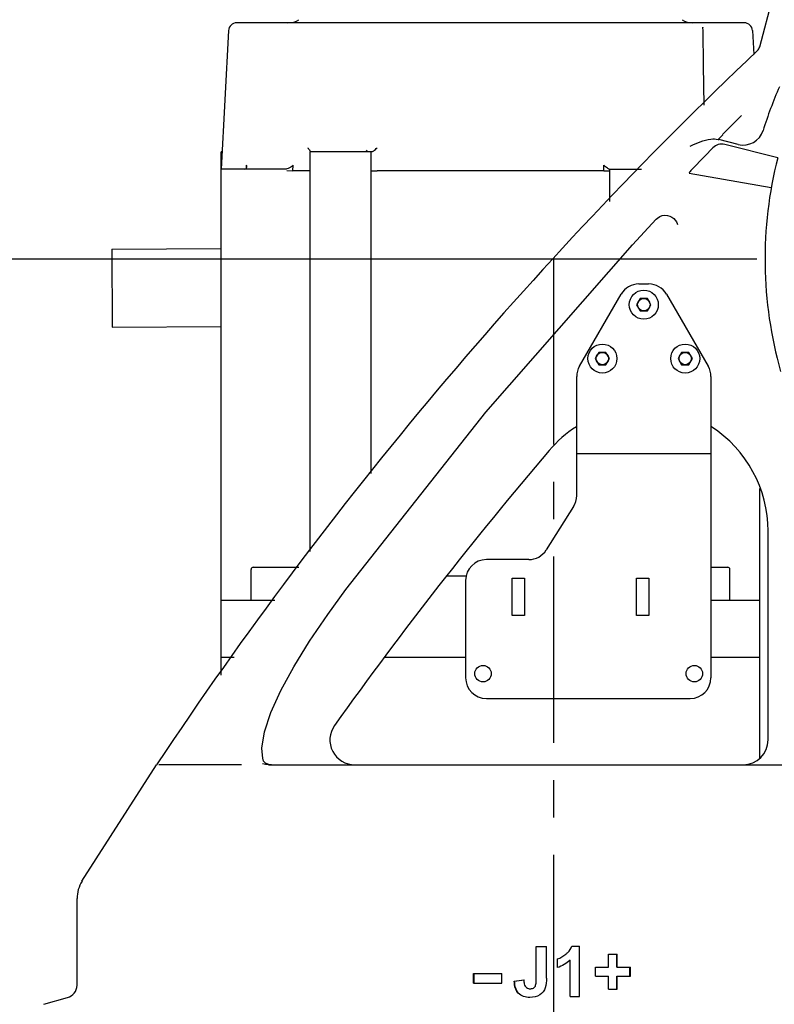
# Model space of a CAD drawing. Header units: millimetres. Extents: x 4086 to 10416, y 123 to 1549.
# Tile 88 of 99: x 9370 to 9400, y 1079 to 1119. Entities that reach past the tile are written whole.
import ezdxf

# ---------------------------------------------------------------- set-up
doc = ezdxf.new("R2010")
doc.units = ezdxf.units.MM
doc.linetypes.add('CENTER', pattern=[0.6, 0.375, -0.075, 0.075, -0.075])
for name, color, linetype in [('中心线', 7, 'Continuous'), ('尺寸标注', 7, 'Continuous'), ('运动范围', 7, 'Continuous')]:
    doc.layers.add(name, color=color, linetype=linetype)
doc.styles.add('思源黑', font='SourceHanSansCN-Normal.ttf')
doc.dimstyles.new('尺寸标注_1_6比例中六', dxfattribs={"dimtxt": 10, "dimasz": 8, "dimexe": 2, "dimexo": 1.5, "dimgap": 1, "dimtad": 1, "dimdec": 1, "dimlfac": 6, "dimdsep": 46, "dimtxsty": '思源黑', "dimcen": 0.09, "dimadec": 0, "dimazin": 0, "dimtp": 0.01, "dimtm": 0.01, "dimtfac": 1, "dimtdec": 1, "dimtofl": 0, "dimtmove": 0, "dimatfit": 3, "dimfxl": 1, "dimtolj": 1, "dimarcsym": 0})

# ---------------------------------------------------------------- blocks, each defined once
blk = doc.blocks.new('*D861')
at = {"layer": 'Defpoints', "color": 0}
for p in [(9400.932, 1109.18), (9192.214, 1034.189), (9358.492, 1034.189)]:
    blk.add_point(p, dxfattribs=at)
at = {"layer": '尺寸标注', "color": 0, "lineweight": -2}
for p, q in [((9399.432, 1109.18), (9190.214, 1109.18)), ((9192.214, 1101.18), (9192.214, 1042.189)), ((9356.992, 1034.189), (9190.214, 1034.189))]:
    blk.add_line(p, q, dxfattribs=at)
at = {"layer": '尺寸标注', "color": 0}
for points in [[(9193.547, 1101.18), (9190.881, 1101.18), (9192.214, 1109.18)], [(9190.881, 1042.189), (9193.547, 1042.189), (9192.214, 1034.189)]]:
    blk.add_solid(points, dxfattribs=at)
at = {"layer": '尺寸标注', "color": 0, "insert": (9186.036, 1073.161), "char_height": 10, "attachment_point": 5, "rotation": 90, "style": '思源黑'}
blk.add_mtext('\\A1;450', dxfattribs=at)
blk = doc.blocks.new('*D862')
at = {"layer": 'Defpoints', "color": 0}
for p in [(9192.214, 1210.835), (9411.594, 1210.835), (9400.932, 1109.18)]:
    blk.add_point(p, dxfattribs=at)
at = {"layer": '尺寸标注', "color": 0, "lineweight": -2}
for p, q in [((9410.094, 1210.835), (9190.214, 1210.835)), ((9192.214, 1117.18), (9192.214, 1202.835)), ((9399.432, 1109.18), (9190.214, 1109.18))]:
    blk.add_line(p, q, dxfattribs=at)
at = {"layer": '尺寸标注', "color": 0}
for points in [[(9193.547, 1202.835), (9190.881, 1202.835), (9192.214, 1210.835)], [(9190.881, 1117.18), (9193.547, 1117.18), (9192.214, 1109.18)]]:
    blk.add_solid(points, dxfattribs=at)
at = {"layer": '尺寸标注', "color": 0, "insert": (9186.036, 1159.91), "char_height": 10, "attachment_point": 5, "rotation": 90, "style": '思源黑'}
blk.add_mtext('\\A1;610', dxfattribs=at)
blk = doc.blocks.new('*D864')
at = {"layer": 'Defpoints', "color": 0}
for p in [(9416.26, 1093.852), (9391.263, 1031.051), (9416.26, 1011.08)]:
    blk.add_point(p, dxfattribs=at)
at = {"layer": '尺寸标注', "color": 0, "lineweight": -2}
for p, q in [((9416.26, 1092.352), (9416.26, 1009.08)), ((9391.263, 1029.551), (9391.263, 1009.08)), ((9383.263, 1011.08), (9375.263, 1011.08)), ((9391.263, 1011.08), (9416.26, 1011.08)), ((9424.26, 1011.08), (9432.26, 1011.08))]:
    blk.add_line(p, q, dxfattribs=at)
at = {"layer": '尺寸标注', "color": 0}
for points in [[(9383.263, 1009.747), (9383.263, 1012.414), (9391.263, 1011.08)], [(9424.26, 1012.414), (9424.26, 1009.747), (9416.26, 1011.08)]]:
    blk.add_solid(points, dxfattribs=at)
at = {"layer": '尺寸标注', "color": 0, "insert": (9403.157, 1017.258), "char_height": 10, "attachment_point": 5, "style": '思源黑'}
blk.add_mtext('\\A1;150', dxfattribs=at)
blk = doc.blocks.new('*D865')
at = {"layer": 'Defpoints', "color": 0}
for p in [(9217.918, 1160.008), (9391.263, 1031.051), (9217.918, 869.238)]:
    blk.add_point(p, dxfattribs=at)
at = {"layer": '尺寸标注', "color": 0, "lineweight": -2}
for p, q in [((9217.918, 1158.508), (9217.918, 867.238)), ((9391.263, 1029.551), (9391.263, 867.238)), ((9383.263, 869.238), (9225.918, 869.238))]:
    blk.add_line(p, q, dxfattribs=at)
at = {"layer": '尺寸标注', "color": 0}
for points in [[(9225.918, 870.572), (9225.918, 867.905), (9217.918, 869.238)], [(9383.263, 867.905), (9383.263, 870.572), (9391.263, 869.238)]]:
    blk.add_solid(points, dxfattribs=at)
at = {"layer": '尺寸标注', "color": 0, "insert": (9304.794, 875.416), "char_height": 10, "attachment_point": 5, "style": '思源黑'}
blk.add_mtext('\\A1;1040.2', dxfattribs=at)
blk = doc.blocks.new('*D866')
at = {"layer": 'Defpoints', "color": 0}
for p in [(9628.221, 1109.18), (9391.263, 1031.051), (9628.221, 869.238)]:
    blk.add_point(p, dxfattribs=at)
at = {"layer": '尺寸标注', "color": 0, "lineweight": -2}
for p, q in [((9628.221, 1107.68), (9628.221, 867.238)), ((9391.263, 1029.551), (9391.263, 867.238)), ((9399.263, 869.238), (9620.221, 869.238))]:
    blk.add_line(p, q, dxfattribs=at)
at = {"layer": '尺寸标注', "color": 0}
for points in [[(9399.263, 870.572), (9399.263, 867.905), (9391.263, 869.238)], [(9620.221, 867.905), (9620.221, 870.572), (9628.221, 869.238)]]:
    blk.add_solid(points, dxfattribs=at)
at = {"layer": '尺寸标注', "color": 0, "insert": (9509.994, 875.416), "char_height": 10, "attachment_point": 5, "style": '思源黑'}
blk.add_mtext('\\A1;1421.9', dxfattribs=at)
blk = doc.blocks.new('*D867')
at = {"layer": 'Defpoints', "color": 0}
for p in [(9254.849, 1109.18), (9391.263, 1031.051), (9254.849, 968.411)]:
    blk.add_point(p, dxfattribs=at)
at = {"layer": '尺寸标注', "color": 0, "lineweight": -2}
for p, q in [((9254.849, 1107.68), (9254.849, 966.411)), ((9391.263, 1029.551), (9391.263, 966.411)), ((9383.263, 968.411), (9262.849, 968.411))]:
    blk.add_line(p, q, dxfattribs=at)
at = {"layer": '尺寸标注', "color": 0}
for points in [[(9262.849, 969.745), (9262.849, 967.078), (9254.849, 968.411)], [(9383.263, 967.078), (9383.263, 969.745), (9391.263, 968.411)]]:
    blk.add_solid(points, dxfattribs=at)
at = {"layer": '尺寸标注', "color": 0, "insert": (9322.909, 974.589), "char_height": 10, "attachment_point": 5, "style": '思源黑'}
blk.add_mtext('\\A1;818.6', dxfattribs=at)
blk = doc.blocks.new('*D870')
at = {"layer": 'Defpoints', "color": 0}
for p in [(9455.609, 1109.18), (9391.263, 1031.051), (9455.609, 968.411)]:
    blk.add_point(p, dxfattribs=at)
at = {"layer": '尺寸标注', "color": 0, "lineweight": -2}
for p, q in [((9455.609, 1107.68), (9455.609, 966.411)), ((9391.263, 1029.551), (9391.263, 966.411)), ((9399.263, 968.411), (9447.609, 968.411))]:
    blk.add_line(p, q, dxfattribs=at)
at = {"layer": '尺寸标注', "color": 0}
for points in [[(9399.263, 969.745), (9399.263, 967.078), (9391.263, 968.411)], [(9447.609, 967.078), (9447.609, 969.745), (9455.609, 968.411)]]:
    blk.add_solid(points, dxfattribs=at)
at = {"layer": '尺寸标注', "color": 0, "insert": (9423.062, 974.596), "char_height": 10, "attachment_point": 5, "style": '思源黑'}
blk.add_mtext('\\A1;386.1', dxfattribs=at)

msp = doc.modelspace()

# ---------------------------------------------------------------- linework, layer by layer
at = {"layer": '中心线', "linetype": 'CENTER', "ltscale": 20}
msp.add_line((9391.263, 1109.23), (9391.263, 1031.051), dxfattribs=at)
at = {"layer": '运动范围', "linetype": 'Continuous'}
for p, q in [((9399.553, 1117.715), (9401.195, 1123.845)), ((9398.93, 1118.679), (9378.522, 1118.679)), ((9378.189, 1118.363), (9377.897, 1112.796)), ((9397.266, 1118.494), (9397.265, 1118.497)), ((9397.265, 1118.497), (9397.265, 1118.495)), ((9397.265, 1118.495), (9397.265, 1118.495)), ((9397.266, 1118.487), (9397.266, 1118.494)), ((9397.274, 1118.356), (9397.273, 1118.395)), ((9399.263, 1118.363), (9399.313, 1117.409)), ((9398.497, 1114.63), (9398.815, 1114.957)), ((9398.497, 1114.63), (9398.483, 1114.615)), ((9398.064, 1114.182), (9397.88, 1113.992)), ((9398.693, 1113.79), (9397.907, 1113.986)), ((9377.894, 1092.454), (9377.894, 1113.496)), ((9377.934, 1113.496), (9377.894, 1113.496)), ((9381.477, 1097.427), (9381.477, 1113.496)), ((9383.946, 1113.496), (9381.477, 1113.496)), ((9383.744, 1113.525), (9383.714, 1113.505)), ((9383.753, 1113.538), (9383.744, 1113.525)), ((9383.753, 1113.538), (9383.753, 1113.537)), ((9383.926, 1100.566), (9383.926, 1113.496)), ((9400.277, 1113.255), (9398.145, 1113.787)), ((9380.47, 1112.796), (9377.894, 1112.796)), ((9378.907, 1112.833), (9378.911, 1112.886)), ((9378.911, 1112.886), (9378.914, 1112.954)), ((9380.53, 1112.739), (9380.775, 1112.73)), ((9380.775, 1112.73), (9380.791, 1112.954)), ((9381.369, 1112.73), (9380.775, 1112.73)), ((9393.288, 1112.73), (9384.163, 1112.73)), ((9393.288, 1112.73), (9393.288, 1112.954)), ((9393.505, 1112.796), (9394.796, 1112.796)), ((9393.525, 1111.498), (9393.525, 1112.796)), ((9396.712, 1112.638), (9400.018, 1112.054)), ((9394.434, 1109.754), (9395.394, 1110.787)), ((9395.394, 1110.787), (9395.441, 1110.831)), ((9396.241, 1110.572), (9396.241, 1110.571)), ((9373.494, 1109.583), (9377.894, 1109.606)), ((9373.494, 1109.583), (9373.511, 1106.45)), ((9394.697, 1108.18), (9395.086, 1108.18)), ((9392.304, 1104.874), (9393.976, 1107.764)), ((9394.747, 1107.597), (9394.603, 1107.347)), ((9395.036, 1107.597), (9394.747, 1107.597)), ((9395.18, 1107.347), (9395.036, 1107.597)), ((9395.807, 1107.764), (9397.479, 1104.874)), ((9394.603, 1107.347), (9394.747, 1107.097)), ((9395.036, 1107.097), (9395.18, 1107.347)), ((9394.747, 1107.097), (9395.036, 1107.097)), ((9373.511, 1106.45), (9377.894, 1106.473)), ((9393.081, 1105.431), (9392.937, 1105.181)), ((9392.937, 1105.181), (9393.081, 1104.931)), ((9393.37, 1105.431), (9393.081, 1105.431)), ((9393.514, 1105.181), (9393.37, 1105.431)), ((9393.37, 1104.931), (9393.514, 1105.181)), ((9396.414, 1105.431), (9396.27, 1105.181)), ((9396.27, 1105.181), (9396.414, 1104.931)), ((9396.703, 1105.431), (9396.414, 1105.431)), ((9396.847, 1105.181), (9396.703, 1105.431)), ((9396.703, 1104.931), (9396.847, 1105.181)), ((9393.081, 1104.931), (9393.37, 1104.931)), ((9396.414, 1104.931), (9396.703, 1104.931)), ((9392.192, 1099.671), (9392.192, 1104.457)), ((9397.591, 1104.457), (9397.591, 1092.349)), ((9397.591, 1101.348), (9392.192, 1101.348)), ((9399.558, 1089.111), (9399.558, 1099.955)), ((9392.064, 1099.228), (9390.971, 1097.488)), ((9399.891, 1089.849), (9399.891, 1098.244)), ((9390.265, 1097.098), (9388.559, 1097.098)), ((9379.099, 1095.457), (9379.099, 1096.707)), ((9379.183, 1096.79), (9381.018, 1096.79)), ((9387.745, 1096.432), (9386.968, 1096.432)), ((9397.591, 1096.79), (9398.269, 1096.79)), ((9398.352, 1095.457), (9398.352, 1096.707)), ((9387.726, 1096.265), (9387.726, 1092.349)), ((9389.592, 1094.849), (9389.592, 1096.348)), ((9389.592, 1096.348), (9390.092, 1096.348)), ((9390.092, 1096.348), (9390.092, 1094.849)), ((9394.592, 1094.849), (9394.592, 1096.348)), ((9394.592, 1096.348), (9395.092, 1096.348)), ((9395.092, 1096.348), (9395.092, 1094.849)), ((9380.057, 1095.457), (9377.894, 1095.457)), ((9399.558, 1095.457), (9397.591, 1095.457)), ((9390.092, 1094.849), (9389.592, 1094.849)), ((9395.092, 1094.849), (9394.592, 1094.849)), ((9377.894, 1093.182), (9378.418, 1093.182)), ((9384.477, 1093.182), (9387.726, 1093.182)), ((9397.591, 1093.182), (9399.558, 1093.182)), ((9388.559, 1091.516), (9396.758, 1091.516)), ((9379.6, 1089.003), (9379.564, 1089.111)), ((9379.564, 1089.11), (9379.564, 1089.111)), ((9379.674, 1088.914), (9379.6, 1089.003)), ((9379.815, 1088.86), (9379.674, 1088.914)), ((9372.297, 1084.173), (9375.296, 1088.849)), ((9375.326, 1088.894), (9375.296, 1088.849)), ((9379.558, 1088.892), (9379.557, 1088.892)), ((9379.921, 1088.849), (9379.815, 1088.86)), ((9379.937, 1088.849), (9385.597, 1088.849)), ((9396.929, 1088.849), (9406.145, 1088.849)), ((9372.098, 1079.985), (9372.098, 1083.472)), ((9390.568, 1080.247), (9390.568, 1081.55)), ((9390.568, 1081.55), (9390.973, 1081.55)), ((9390.973, 1080.274), (9390.973, 1081.55)), ((9391.997, 1081.558), (9392.31, 1081.558)), ((9392.31, 1079.534), (9392.31, 1081.558)), ((9391.424, 1080.697), (9391.424, 1081.048)), ((9391.924, 1079.534), (9391.924, 1080.99)), ((9393.473, 1080.71), (9393.473, 1081.234)), ((9393.473, 1081.234), (9393.825, 1081.234)), ((9393.802, 1080.71), (9393.802, 1081.234)), ((9393.825, 1080.71), (9393.825, 1081.234)), ((9392.944, 1080.348), (9392.944, 1080.71)), ((9392.944, 1080.71), (9393.473, 1080.71)), ((9393.802, 1080.71), (9394.354, 1080.71)), ((9394.327, 1080.348), (9394.327, 1080.71)), ((9394.354, 1080.348), (9394.354, 1080.71)), ((9388.038, 1080.071), (9388.038, 1080.458)), ((9388.038, 1080.458), (9389.177, 1080.458)), ((9388.066, 1080.071), (9388.066, 1080.458)), ((9389.177, 1080.071), (9389.177, 1080.458)), ((9389.683, 1080.157), (9390.067, 1080.201)), ((9389.697, 1080.157), (9390.077, 1080.201)), ((9392.944, 1080.348), (9393.473, 1080.348)), ((9393.473, 1079.824), (9393.473, 1080.348)), ((9393.802, 1079.824), (9393.802, 1080.348)), ((9393.802, 1080.348), (9394.354, 1080.348)), ((9393.825, 1079.824), (9393.825, 1080.348)), ((9388.038, 1080.071), (9389.177, 1080.071)), ((9389.683, 1080.157), (9389.697, 1080.157)), ((9393.473, 1079.824), (9393.825, 1079.824)), ((9370.765, 1079.222), (9371.71, 1079.498)), ((9391.924, 1079.534), (9392.31, 1079.534))]:
    msp.add_line(p, q, dxfattribs=at)
at = {"layer": '运动范围'}
msp.add_line((9385.597, 1088.849), (9396.929, 1088.849), dxfattribs=at)
at = {"layer": '运动范围', "linetype": 'Continuous'}
for points in [[(9397.273, 1118.395), (9397.27, 1118.452), (9397.266, 1118.487)], [(9397.319, 1115.373), (9397.291, 1116.969), (9397.274, 1118.356)], [(9397.88, 1113.992), (9397.893, 1113.989), (9397.907, 1113.986)], [(9395.441, 1110.831), (9395.534, 1110.892), (9395.636, 1110.93)], [(9395.636, 1110.93), (9395.741, 1110.945), (9395.843, 1110.938), (9395.939, 1110.911), (9396.025, 1110.868), (9396.098, 1110.811), (9396.157, 1110.746)], [(9396.157, 1110.746), (9396.201, 1110.676), (9396.23, 1110.609), (9396.241, 1110.571)], [(9382.909, 1095.899), (9388.537, 1103.026), (9394.434, 1109.754)], [(9379.564, 1089.11), (9379.536, 1089.523), (9379.636, 1090.171), (9379.893, 1090.952), (9380.293, 1091.832), (9380.817, 1092.791), (9381.45, 1093.816), (9382.181, 1094.897), (9382.909, 1095.899)]]:
    msp.add_lwpolyline(points, dxfattribs=at)
for centre, radius in [((9394.892, 1107.347), 0.583), ((9394.892, 1107.347), 0.25), ((9393.225, 1105.181), 0.583), ((9396.558, 1105.181), 0.583), ((9393.225, 1105.181), 0.25), ((9396.558, 1105.181), 0.25), ((9388.426, 1092.515), 0.333), ((9396.925, 1092.515), 0.333)]:
    msp.add_circle(centre, radius, dxfattribs=at)
for centre, radius, start, end in [((9416.26, 1109.18), 211.961, 290, 150), ((9378.522, 1118.346), 0.333, 90, 177), ((9380.582, 1119.512), 0.833, 270, 301.7883), ((9396.87, 1119.512), 0.833, 238.2117, 270), ((9398.93, 1118.346), 0.333, 3, 90), ((9514.084, 996.561), 166.671, 133.45048, 146.35918), ((9399.231, 1117.801), 0.333, 313.4496, 345), ((9416.26, 1109.18), 17.358, 156.4753, 162.6756), ((9398.895, 1114.597), 0.833, 255.9545, 342.6487), ((9383.691, 1113.574), 0.0728, 329.7017, 333.8858), ((9614.093, 903.787), 301.468, 135.88229, 136.11559), ((9398.025, 1113.302), 0.5, 75.9983, 135.884), ((9416.26, 1109.18), 16.494, 165.6968, 195.8814), ((9397.414, 1112.189), 0.833, 136.1173, 147.3602), ((9394.697, 1107.347), 0.833, 90, 149.9476), ((9395.086, 1107.347), 0.833, 30.0524, 90), ((9393.025, 1104.457), 0.833, 149.9476, 180), ((9396.758, 1104.457), 0.833, 0, 30.0524), ((9394.892, 1098.244), 4.999, 122.8702, 139.5325), ((9394.892, 1098.244), 4.999, 0, 57.0897), ((9514.066, 996.576), 161.648, 139.53247, 144.50717), ((9391.359, 1099.671), 0.833, 327.8477, 0), ((9390.265, 1097.932), 0.833, 270, 327.8477), ((9388.559, 1096.265), 0.833, 90, 180), ((9379.183, 1096.707), 0.0833, 90, 180), ((9398.269, 1096.707), 0.0833, 0, 90), ((9388.559, 1092.349), 0.833, 180, 270), ((9396.758, 1092.349), 0.833, 270, 0), ((9383.268, 1089.849), 1, 144.5072, 270), ((9398.891, 1089.849), 1, 270, 0), ((9379.939, 1090.836), 1.987, 266.0607, 269.1512), ((9379.945, 1091.142), 2.292, 269.1011, 270.0051), ((9373.432, 1083.472), 1.333, 148.2888, 180), ((9371.598, 1079.985), 0.5, 282.8944, 0)]:
    msp.add_arc(centre, radius, start, end, dxfattribs=at)
for points in [[(9398.063, 1114.183), (9398.203, 1114.327), (9398.343, 1114.471), (9398.483, 1114.615)], [(9383.946, 1113.496), (9383.96, 1113.496), (9383.973, 1113.502), (9383.986, 1113.508)], [(9378.926, 1112.885), (9378.927, 1112.908), (9378.922, 1112.932), (9378.914, 1112.954)], [(9380.535, 1112.804), (9380.514, 1112.799), (9380.491, 1112.794), (9380.471, 1112.8)], [(9393.505, 1112.796), (9393.495, 1112.796), (9393.485, 1112.8), (9393.475, 1112.804)], [(9379.802, 1088.854), (9379.72, 1088.86), (9379.638, 1088.871), (9379.558, 1088.892)], [(9391.424, 1081.048), (9391.544, 1081.087), (9391.654, 1081.158), (9391.753, 1081.235)], [(9391.924, 1080.99), (9391.783, 1080.859), (9391.608, 1080.758), (9391.424, 1080.697)], [(9390.973, 1080.274), (9390.973, 1080.144), (9390.969, 1080.011), (9390.929, 1079.889)], [(9390.929, 1079.889), (9390.891, 1079.776), (9390.812, 1079.673), (9390.714, 1079.605)], [(9390.305, 1079.499), (9390.142, 1079.499), (9389.958, 1079.548), (9389.845, 1079.666)], [(9390.714, 1079.605), (9390.598, 1079.525), (9390.446, 1079.499), (9390.305, 1079.499)]]:
    msp.add_open_spline(points, degree=3, dxfattribs=at)
for points, knots in [([(9396.757, 1113.723), (9397.025, 1113.841), (9397.386, 1114.019), (9397.785, 1114.014), (9397.88, 1113.992)], [0, 0, 0, 0, 23037.261859, 30697.615884, 30697.615884, 30697.615884, 30697.615884]), ([(9381.37, 1113.654), (9381.398, 1113.627), (9381.435, 1113.581), (9381.476, 1113.527), (9381.477, 1113.504)], [0, 0, 0, 0, 18986.068029, 30379.607703, 30379.607703, 30379.607703, 30379.607703]), ([(9383.762, 1113.559), (9383.761, 1113.556), (9383.759, 1113.55), (9383.757, 1113.545), (9383.756, 1113.542)], [0, 0, 0, 0, 15348.999456, 30427.812968, 30427.812968, 30427.812968, 30427.812968]), ([(9383.986, 1113.508), (9384.001, 1113.516), (9384.067, 1113.556), (9384.124, 1113.609), (9384.163, 1113.654)], [0, 0, 0, 0, 6953.162161, 30434.001958, 30434.001958, 30434.001958, 30434.001958]), ([(9378.833, 1112.796), (9378.858, 1112.796), (9378.909, 1112.814), (9378.925, 1112.863), (9378.926, 1112.885)], [0, 0, 0, 0, 16254.858638, 30355.824236, 30355.824236, 30355.824236, 30355.824236]), ([(9380.791, 1112.954), (9380.774, 1112.938), (9380.7, 1112.873), (9380.609, 1112.821), (9380.535, 1112.804)], [0, 0, 0, 0, 6976.392487, 30389.470336, 30389.470336, 30389.470336, 30389.470336]), ([(9381.477, 1112.739), (9381.477, 1112.736), (9381.462, 1112.736), (9381.446, 1112.733), (9381.41, 1112.732), (9381.385, 1112.73), (9381.369, 1112.73)], [0, 0, 0, 0, 3742.606908, 14254.53699, 31230.053507, 53932.296278, 53932.296278, 53932.296278, 53932.296278]), ([(9383.926, 1112.734), (9383.926, 1112.732), (9383.937, 1112.734), (9383.949, 1112.731), (9383.974, 1112.731), (9384.018, 1112.729), (9384.083, 1112.729), (9384.136, 1112.729), (9384.163, 1112.73)], [0, 0, 0, 0, 1754.422834, 6776.448626, 14786.750278, 25281.900223, 50981.640705, 77585.460193, 77585.460193, 77585.460193, 77585.460193]), ([(9393.475, 1112.804), (9393.459, 1112.811), (9393.39, 1112.852), (9393.33, 1112.908), (9393.288, 1112.954)], [0, 0, 0, 0, 6820.521568, 30652.316694, 30652.316694, 30652.316694, 30652.316694]), ([(9393.288, 1112.73), (9393.311, 1112.73), (9393.387, 1112.729), (9393.463, 1112.728), (9393.516, 1112.733)], [0, 0, 0, 0, 9082.971276, 30657.024057, 30657.024057, 30657.024057, 30657.024057]), ([(9378.675, 1088.849), (9377.933, 1088.85), (9376.836, 1088.857), (9375.738, 1088.841), (9375.382, 1088.854)], [0, 0, 0, 0, 21091.920697, 31200.259981, 31200.259981, 31200.259981, 31200.259981]), ([(9378.714, 1088.862), (9378.709, 1088.857), (9378.696, 1088.849), (9378.681, 1088.849), (9378.675, 1088.849)], [0, 0, 0, 0, 16902.707174, 31248.487126, 31248.487126, 31248.487126, 31248.487126]), ([(9391.753, 1081.235), (9391.782, 1081.257), (9391.884, 1081.346), (9391.963, 1081.464), (9391.997, 1081.558)], [0, 0, 0, 0, 8416.867385, 31798.861719, 31798.861719, 31798.861719, 31798.861719]), ([(9390.067, 1080.201), (9390.068, 1080.177), (9390.073, 1080.094), (9390.085, 1080.007), (9390.117, 1079.955)], [0, 0, 0, 0, 8884.635662, 31808.023787, 31808.023787, 31808.023787, 31808.023787]), ([(9390.511, 1079.925), (9390.54, 1079.965), (9390.563, 1080.079), (9390.568, 1080.187), (9390.568, 1080.247)], [0, 0, 0, 0, 14426.061125, 31819.122081, 31819.122081, 31819.122081, 31819.122081]), ([(9389.845, 1079.666), (9389.756, 1079.758), (9389.691, 1079.938), (9389.683, 1080.111), (9389.683, 1080.157)], [0, 0, 0, 0, 23431.019945, 31805.55682, 31805.55682, 31805.55682, 31805.55682]), ([(9389.858, 1079.666), (9389.769, 1079.758), (9389.705, 1079.938), (9389.697, 1080.111), (9389.697, 1080.157)], [0, 0, 0, 0, 23422.879985, 31805.834287, 31805.834287, 31805.834287, 31805.834287]), ([(9390.117, 1079.955), (9390.147, 1079.907), (9390.219, 1079.853), (9390.298, 1079.847), (9390.319, 1079.847)], [0, 0, 0, 0, 23295.873124, 31820.26726, 31820.26726, 31820.26726, 31820.26726]), ([(9390.319, 1079.847), (9390.34, 1079.847), (9390.409, 1079.85), (9390.482, 1079.885), (9390.511, 1079.925)], [0, 0, 0, 0, 9502.544433, 31824.054431, 31824.054431, 31824.054431, 31824.054431])]:
    msp.add_open_spline(points, degree=3, knots=knots, dxfattribs=at)

# ---------------------------------------------------------------- dimensions: what is measured, and where the dimension line sits
at = {"layer": '尺寸标注'}
for base, p2, angle, text, picture, middle in [((9192.214, 1210.835), (9411.594, 1210.835), 90, '610', '*D862', (9192.214, 1159.91)), ((9192.214, 1034.189), (9358.492, 1034.189), 270, '450', '*D861', (9192.214, 1073.161))]:
    dim = msp.add_linear_dim(base=base, p1=(9400.932, 1109.18), p2=p2, angle=angle, text=text, dimstyle='尺寸标注_1_6比例中六', dxfattribs=at)
    dim.commit()
    dim.dimension.update_dxf_attribs({"geometry": picture, "text_midpoint": middle, "dimtype": 160})
for base, p2, text, picture, middle in [((9217.918, 869.238), (9217.918, 1160.008), '1040.2', '*D865', (9304.794, 869.238)), ((9254.849, 968.411), (9254.849, 1109.18), '818.6', '*D867', (9322.909, 968.411)), ((9628.221, 869.238), (9628.221, 1109.18), '1421.9', '*D866', (9509.994, 869.238)), ((9455.609, 968.411), (9455.609, 1109.18), '386.1', '*D870', (9423.062, 968.411))]:
    dim = msp.add_linear_dim(base=base, p1=(9391.263, 1031.051), p2=p2, text=text, dimstyle='尺寸标注_1_6比例中六', dxfattribs=at)
    dim.commit()
    dim.dimension.update_dxf_attribs({"geometry": picture, "text_midpoint": middle, "dimtype": 160})
dim = msp.add_linear_dim(base=(9416.26, 1011.08), p1=(9391.263, 1031.051), p2=(9416.26, 1093.852), dimstyle='尺寸标注_1_6比例中六', dxfattribs=at)
dim.commit()
dim.dimension.update_dxf_attribs({"geometry": '*D864', "text_midpoint": (9403.157, 1011.08), "dimtype": 160})

doc.saveas('drawing.dxf')
